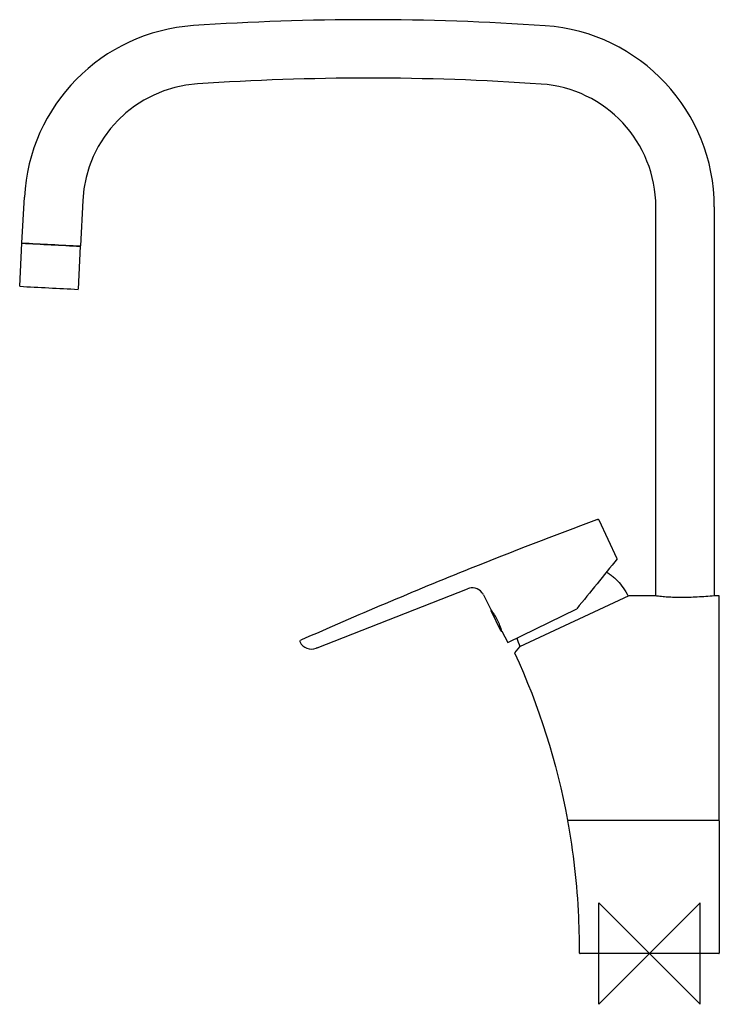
# Model space of a CAD drawing. Header units: millimetres. Extents: x -248 to 27, y -20 to 368.
import ezdxf

# ---------------------------------------------------------------- set-up
doc = ezdxf.new("R2010")
doc.units = ezdxf.units.MM
doc.header["$MEASUREMENT"] = 0
doc.layers.add('ORIGIN', color=6, linetype='Continuous')
doc.layers.add('PLANNING', color=1, linetype='Continuous')

# ---------------------------------------------------------------- blocks, each defined once
blk = doc.blocks.new('242050_r')
at = {"layer": 'ORIGIN'}
for p, q in [((20, 20), (-20, -20)), ((-20, -20), (-20, 20)), ((-20, 20), (20, -20)), ((20, -20), (20, 20))]:
    blk.add_line(p, q, dxfattribs=at)
at = {"layer": 'PLANNING'}
for p, q in [((-247.01, 279.8), (-246.07, 297.77)), ((-223.1, 296.56), (-224.04, 278.6)), ((2.49, 140.81), (2.49, 293.97)), ((25.49, 293.97), (25.49, 140.82)), ((-247.91, 262.74), (-247.02, 279.7)), ((-224.05, 278.5), (-224.94, 261.53)), ((-12.71, 155.4), (-19.82, 170.64)), ((-130.82, 120.36), (-71.68, 143.65)), ((-65.99, 142.16), (-65.98, 142.16)), ((-65.4, 141.27), (-62.34, 135.26)), ((-8.16, 140.82), (-51.21, 120.75)), ((2.37, 140.82), (-8.16, 140.82)), ((27.47, 140.82), (25.57, 140.82)), ((27.47, 52.5), (27.47, 140.82)), ((-55.83, 122.48), (-28.62, 135.75)), ((-58.49, 127.02), (-62.34, 134.91)), ((-58.1, 126.98), (-58.22, 126.93)), ((-58.08, 126.89), (-55.83, 122.48)), ((-51.21, 120.75), (-53.16, 118.42)), ((-32.28, 52.5), (27.47, 52.5)), ((-31.76, 50.12), (-32.14, 52.26)), ((27.47, 52.3), (27.47, 0.2)), ((27.27, 0), (-27.33, 0))]:
    blk.add_line(p, q, dxfattribs=at)
for centre, radius, start, end in [((-174.67, 294.03), 71.5, 93.8977, 177.0007), ((-110.76, -644), 1011.7, 90.00041, 93.89769), ((-110.76, -643.58), 1011.28, 86.049, 90.00041), ((-46.01, 293.97), 71.5, 0, 86.049), ((-174.67, 294.03), 48.5, 93.8985, 177), ((-110.77, -643.59), 988.29, 89.99961, 93.89848), ((-110.77, -643.98), 988.68, 86.04979, 89.99961), ((-46.01, 293.97), 48.5, 359.9991, 86.0498), ((1232.81, 28296.71), 28056.07, 266.976504, 267.023474), ((1231.4, 28269.6), 28028.82, 266.976469, 267.023485), ((1230.49, 28252.29), 28028.58, 266.976469, 267.023485), ((674.83, -1704.28), 1999.93, 110.35727, 111.88299), ((675.58, -1706.28), 2002.06, 110.34387, 110.3573), ((-20.27, 170.43), 0.5, 25.0416, 110.3439), ((11454.3, -9146.66), 14765.52, 140.950968, 141.049071), ((674.88, -1704.38), 2000.04, 111.88299, 113.95931), ((-69.85, 139), 5, 39.5884, 111.5002), ((-69.92, 138.97), 5.07, 26.9741, 39.0888), ((-62.17, 135.01), 0.2, 124.9439, 205.9833), ((-83.41, 119.28), 26.45, 26.9394, 37.1856), ((-83.83, 119.06), 26.92, 16.9047, 26.9394), ((-58.31, 127.11), 0.2, 205.9879, 296.0121), ((-26.76, 131.31), 26.38, 195.4985, 203.3474), ((-137.09, 122.86), 0.517, 116.0836, 206.2767), ((-133.07, 124.85), 5, 206.2779, 291.4913), ((-121.15, 95.8), 26.4, 111.4969, 112.4598), ((-31.94, 52.3), 0.202, 96.3546, 189.9858), ((27.26, 52.29), 0.209, 2.2261, 82.2185), ((-302.11, 2.52), 274.5, 1.9924, 9.9858), ((-796.96, -14.7), 769.66, 1.60436, 1.9924), ((-27.32, 0.21), 0.208, 182.1667, 267.8831), ((27.27, 0.2), 0.2, 270, 360)]:
    blk.add_arc(centre, radius, start, end, dxfattribs=at)
for points, knots in [([(-16.96, 150.16), (-16.77, 150.06), (-16.13, 149.7), (-15.07, 148.99), (-13.8, 147.96), (-12.13, 146.33), (-10.22, 143.95), (-8.96, 141.83), (-8.4, 140.71)], [0.811187, 0.811187, 0.811187, 0.811187, 1.46454, 3.007332, 4.642209, 6.362369, 10.007931, 13.754569, 13.754569, 13.754569, 13.754569]), ([(25.57, 140.82), (24.44, 140.72), (22.19, 140.54), (18.85, 140.33), (15.66, 140.2), (12.63, 140.16), (9.83, 140.2), (7.2, 140.32), (5.13, 140.48), (3.71, 140.64), (2.93, 140.74), (2.54, 140.8), (2.37, 140.82)], [1.896664, 1.896664, 1.896664, 1.896664, 5.313043, 8.667442, 11.939782, 14.889504, 17.754531, 20.343062, 22.77631, 23.971842, 24.630919, 25.146045, 25.146045, 25.146045, 25.146045])]:
    blk.add_open_spline(points, degree=3, knots=knots, dxfattribs=at)
for points, degree in [([(-53.16, 118.42), (-43.44, 97.45), (-36.46, 75.23), (-32.28, 52.5)], 3), ([(-27.53, 0.2), (-27.43, 0.61), (-27.61, 6.85)], 2)]:
    blk.add_open_spline(points, degree=degree, dxfattribs=at)

msp = doc.modelspace()

# ---------------------------------------------------------------- block references
msp.add_blockref('242050_r', (0, 0))

doc.saveas('drawing.dxf')
